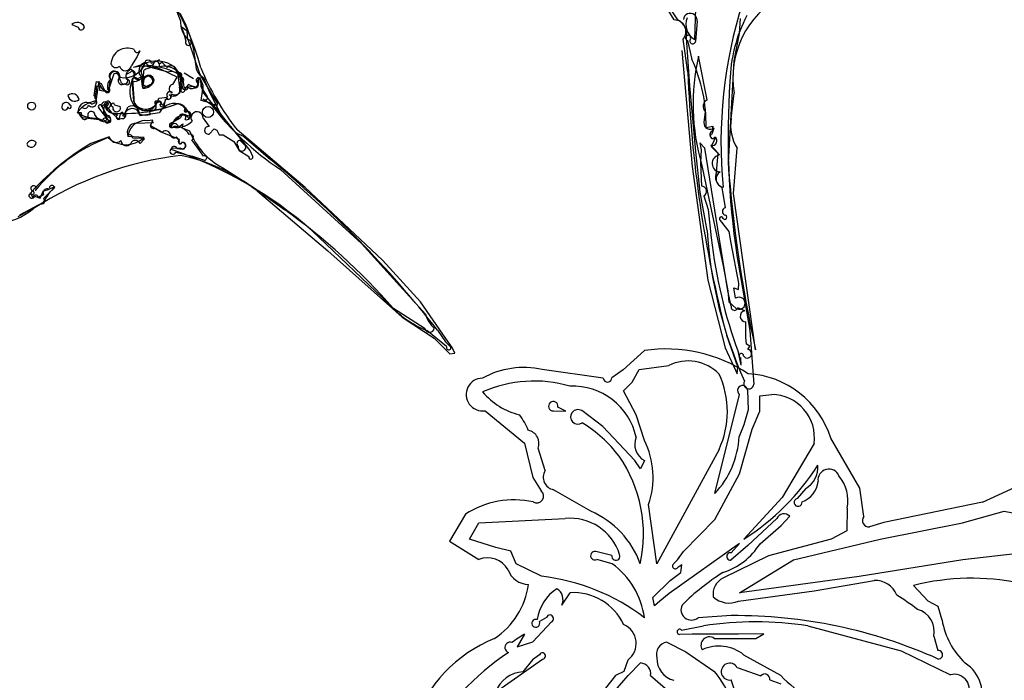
# Model space of a CAD drawing. Extents: x -1.41 to 6.2, y -5.19 to 2.16.
# Tile 4 of 15: x 0.55 to 3.03, y -2.61 to -0.95. Entities that reach past the tile are written whole.
import ezdxf

# ---------------------------------------------------------------- set-up
doc = ezdxf.new("R2010")
doc.units = 0

msp = doc.modelspace()

# ---------------------------------------------------------------- linework, layer by layer
at = {"layer": 'Default', "color": 5, "linetype": 'CONTINUOUS'}
for p, q in [((2.200123, -0.949909), (2.159375, -0.88319)), ((2.251475, -0.999494), (2.255444, -0.890158)), ((2.208951, -0.949389), (2.180002, -0.906315)), ((2.257326, -0.953414), (2.253543, -1.004439)), ((2.365597, -0.945914), (2.363388, -0.984527)), ((2.363388, -0.984527), (2.350131, -1.053309)), ((2.234184, -1.081656), (2.222088, -0.997999)), ((2.238974, -1.116346), (2.231169, -0.995287)), ((2.233703, -1.001759), (2.24452, -1.049395)), ((2.218702, -1.026659), (2.245143, -1.31961)), ((2.282919, -1.151039), (2.261279, -1.041176)), ((2.350131, -1.053309), (2.335348, -1.30993)), ((2.254428, -1.281375), (2.238974, -1.116346)), ((2.343181, -1.198557), (2.350808, -1.13458)), ((2.277993, -1.180875), (2.27477, -1.208225)), ((2.280122, -1.220624), (2.297143, -1.217308)), ((2.297143, -1.217308), (2.294252, -1.230899)), ((2.295758, -1.237018), (2.300619, -1.221791)), ((2.264622, -1.259261), (2.267576, -1.27763)), ((2.27732, -1.27276), (2.264622, -1.259261)), ((2.302952, -1.248086), (2.292871, -1.269054)), ((2.265188, -1.383792), (2.254428, -1.281375)), ((2.267576, -1.27763), (2.266326, -1.309555)), ((2.334676, -1.632379), (2.27732, -1.27276)), ((2.310792, -1.285348), (2.292506, -1.265533)), ((2.292871, -1.269054), (2.31371, -1.290183)), ((2.306337, -1.333179), (2.310792, -1.285348)), ((2.349262, -1.387603), (2.358044, -1.2728)), ((2.266326, -1.309555), (2.268278, -1.368482)), ((2.26863, -1.313288), (2.323587, -1.569163)), ((2.245143, -1.31961), (2.284833, -1.605319)), ((2.282743, -1.48023), (2.265188, -1.383792)), ((2.329133, -1.423291), (2.320591, -1.371803)), ((2.404538, -1.780754), (2.349262, -1.387603)), ((2.274285, -1.393274), (2.285456, -1.427778)), ((2.285456, -1.427778), (2.293306, -1.498708)), ((2.338537, -1.482914), (2.316154, -1.454947)), ((2.34358, -1.512529), (2.338537, -1.482914)), ((2.362539, -1.613259), (2.34358, -1.512529)), ((2.357729, -1.54379), (2.390227, -1.73231)), ((2.323587, -1.569163), (2.33468, -1.632387)), ((2.284833, -1.605319), (2.328246, -1.776337)), ((2.343592, -1.671218), (2.334676, -1.632379)), ((2.33468, -1.632387), (2.337711, -1.659987)), ((2.354318, -1.651266), (2.349768, -1.625048)), ((2.349768, -1.625048), (2.361779, -1.629327)), ((2.361779, -1.629327), (2.362539, -1.613259)), ((2.337711, -1.659987), (2.356309, -1.677253)), ((2.377543, -1.682554), (2.359694, -1.675134)), ((2.379831, -1.749061), (2.380486, -1.710767)), ((2.390227, -1.73231), (2.39715, -1.823321)), ((2.359709, -1.824091), (2.332154, -1.74528)), ((2.381666, -1.766949), (2.379831, -1.749061)), ((2.328246, -1.776337), (2.349289, -1.821463)), ((2.390481, -1.771584), (2.381666, -1.766949)), ((2.384926, -1.78025), (2.390481, -1.771584)), ((2.368198, -1.819584), (2.361497, -1.787955)), ((2.368198, -1.819584), (2.367331, -1.800999)), ((2.349289, -1.821463), (2.358187, -1.841351)), ((2.358187, -1.841351), (2.359709, -1.824091)), ((2.39715, -1.823321), (2.400207, -1.867848))]:
    msp.add_line(p, q, dxfattribs=at)
at = {"layer": 'Default', "color": 7, "linetype": 'CONTINUOUS'}
for p, q in [((0.95654, -0.95096), (0.939902, -0.907289)), ((0.682721, -0.961238), (0.698838, -0.967926)), ((0.973499, -0.977959), (0.958658, -0.967037)), ((0.958658, -0.967037), (0.964398, -0.981623)), ((0.964398, -0.981623), (0.970279, -1.003663)), ((0.975377, -0.999956), (0.973499, -0.977959)), ((1.005435, -1.08596), (0.975971, -0.999474)), ((0.85421, -1.028006), (0.847372, -1.041717)), ((0.847372, -1.041717), (0.833401, -1.065117)), ((0.866383, -1.060426), (0.838285, -1.069661)), ((0.904158, -1.05019), (0.884133, -1.059621)), ((0.923404, -1.069617), (0.908909, -1.055523)), ((0.788487, -1.085712), (0.77679, -1.121313)), ((0.805935, -1.103308), (0.800864, -1.087803)), ((0.831043, -1.08119), (0.819489, -1.088134)), ((0.819489, -1.088134), (0.820134, -1.099342)), ((0.925334, -1.081831), (0.86943, -1.066118)), ((0.948673, -1.094137), (0.907746, -1.075193)), ((0.949926, -1.089769), (0.953997, -1.119303)), ((0.989113, -1.098185), (0.965565, -1.083803)), ((1.035226, -1.137097), (1.005435, -1.08596)), ((0.74267, -1.11793), (0.745146, -1.105112)), ((0.750903, -1.104217), (0.743929, -1.154163)), ((0.745146, -1.105112), (0.757069, -1.11032)), ((0.757069, -1.11032), (0.7673, -1.13067)), ((0.776997, -1.121606), (0.780778, -1.099581)), ((0.83449, -1.103993), (0.838285, -1.154514)), ((0.840867, -1.161435), (0.837051, -1.098997)), ((0.863433, -1.091918), (0.848223, -1.098504)), ((0.861855, -1.121516), (0.865562, -1.098952)), ((0.861855, -1.121516), (0.880526, -1.112273)), ((0.937112, -1.112256), (0.948673, -1.094137)), ((0.956767, -1.122829), (0.961269, -1.108238)), ((0.976525, -1.112921), (0.967929, -1.123877)), ((0.992478, -1.12055), (0.976525, -1.112921)), ((1.006534, -1.095323), (0.996644, -1.105802)), ((1.012727, -1.131172), (1.006534, -1.095323)), ((1.007274, -1.099107), (1.008121, -1.117372)), ((1.014921, -1.095023), (1.020503, -1.109841)), ((1.020503, -1.109841), (1.026883, -1.126265)), ((0.739429, -1.140857), (0.74267, -1.11793)), ((0.744007, -1.12615), (0.741214, -1.147319)), ((0.744237, -1.117437), (0.744007, -1.12615)), ((0.753261, -1.116625), (0.744237, -1.117437)), ((0.753891, -1.127536), (0.753261, -1.116625)), ((0.766717, -1.12996), (0.753891, -1.127536)), ((0.7673, -1.13067), (0.776857, -1.13045)), ((0.776857, -1.13045), (0.776997, -1.121606)), ((0.966229, -1.120163), (0.989558, -1.116908)), ((1.008121, -1.117372), (1.021076, -1.139314)), ((1.008988, -1.152822), (1.012552, -1.130434)), ((1.132286, -1.278507), (1.012727, -1.131172)), ((1.026883, -1.126265), (1.056039, -1.183705)), ((1.050173, -1.159879), (1.035226, -1.137097)), ((0.758566, -1.168585), (0.772041, -1.15454)), ((0.79097, -1.163924), (0.805094, -1.167957)), ((0.838285, -1.163942), (0.861575, -1.178052)), ((0.89391, -1.154777), (0.893411, -1.165675)), ((0.904388, -1.154518), (0.89391, -1.154777)), ((0.902161, -1.147206), (0.924046, -1.14484)), ((0.912328, -1.165611), (0.904388, -1.154518)), ((0.921975, -1.145589), (0.912328, -1.165611)), ((0.912924, -1.173021), (0.948712, -1.161059)), ((0.916863, -1.161417), (0.919496, -1.14854)), ((0.960509, -1.163578), (0.968977, -1.175001)), ((1.030989, -1.158593), (1.008988, -1.152822)), ((1.013048, -1.148701), (1.034755, -1.163119)), ((1.034755, -1.163119), (1.045536, -1.163212)), ((1.047937, -1.17616), (1.050173, -1.159879)), ((0.709193, -1.169781), (0.696862, -1.182799)), ((0.696862, -1.182799), (0.706355, -1.182801)), ((0.706355, -1.182801), (0.707127, -1.190962)), ((0.778277, -1.205928), (0.751206, -1.17157)), ((0.758288, -1.168058), (0.770906, -1.190845)), ((0.77379, -1.17123), (0.784091, -1.185174)), ((0.777727, -1.17881), (0.802462, -1.200805)), ((0.784091, -1.185174), (0.798774, -1.18925)), ((0.802462, -1.200805), (0.805345, -1.187454)), ((0.815406, -1.186375), (0.825227, -1.16929)), ((0.818975, -1.193524), (0.818863, -1.18178)), ((0.852463, -1.187269), (0.869093, -1.18962)), ((0.854312, -1.190575), (0.90415, -1.182788)), ((0.861575, -1.178052), (0.882156, -1.177027)), ((0.869093, -1.18962), (0.880369, -1.188612)), ((0.879737, -1.178363), (0.912924, -1.173021)), ((0.880369, -1.188612), (0.879737, -1.178363)), ((1.056039, -1.183705), (1.079678, -1.217468)), ((0.765406, -1.203663), (0.710778, -1.196715)), ((0.748183, -1.197109), (0.761165, -1.203739)), ((0.810709, -1.191073), (0.818975, -1.193524)), ((0.846367, -1.21015), (0.889171, -1.208033)), ((0.887446, -1.202604), (0.873785, -1.203795)), ((0.880959, -1.216595), (0.887446, -1.202604)), ((0.953259, -1.193816), (0.928757, -1.21776)), ((0.940788, -1.202861), (0.932273, -1.220479)), ((0.93439, -1.209259), (0.956474, -1.196894)), ((0.951603, -1.220497), (0.962359, -1.211667)), ((0.962359, -1.211667), (0.961223, -1.221665)), ((1.013545, -1.19778), (1.029198, -1.218616)), ((0.827912, -1.228584), (0.823015, -1.243724)), ((0.906034, -1.232101), (0.880959, -1.216595)), ((0.89277, -1.222459), (0.911343, -1.232311)), ((0.954137, -1.25097), (0.906034, -1.232101)), ((0.961223, -1.221665), (0.979673, -1.229655)), ((1.029261, -1.237528), (1.041865, -1.224218)), ((1.041865, -1.224218), (1.047953, -1.227654)), ((1.047953, -1.227654), (1.054197, -1.239033)), ((1.054197, -1.239033), (1.064506, -1.239365)), ((1.064506, -1.239365), (1.090722, -1.256101)), ((1.079678, -1.217468), (1.096788, -1.234421)), ((1.096788, -1.234421), (1.116208, -1.243874)), ((0.776852, -1.244091), (0.731334, -1.261148)), ((0.864961, -1.246012), (0.825147, -1.24353)), ((0.835683, -1.246717), (0.858175, -1.247585)), ((0.866329, -1.249582), (0.854856, -1.261079)), ((0.858175, -1.247585), (0.866329, -1.249582)), ((0.95418, -1.255598), (0.946399, -1.24414)), ((1.005182, -1.27974), (0.985653, -1.25193)), ((1.090722, -1.256101), (1.104171, -1.278978)), ((1.106812, -1.253522), (1.120429, -1.266952)), ((1.116208, -1.243874), (1.183489, -1.301727)), ((0.956899, -1.272696), (0.935824, -1.273822)), ((0.944614, -1.283242), (0.986765, -1.292974)), ((0.947662, -1.273474), (0.962796, -1.275805)), ((1.014498, -1.293015), (1.005182, -1.27974)), ((1.104171, -1.278978), (1.128623, -1.294002)), ((1.138921, -1.29418), (1.132286, -1.278507)), ((0.986765, -1.292974), (1.014887, -1.302744)), ((1.062957, -1.322617), (1.139585, -1.370961)), ((1.41241, -1.513319), (1.208133, -1.32637)), ((0.585626, -1.398422), (0.57893, -1.385507)), ((0.603382, -1.399397), (0.611216, -1.381493)), ((0.611216, -1.381493), (0.626733, -1.375941)), ((0.611685, -1.409419), (0.628312, -1.383343)), ((0.624266, -1.387389), (0.612016, -1.399753)), ((0.63965, -1.372691), (0.624266, -1.387389)), ((0.640054, -1.37047), (0.625674, -1.375941)), ((0.628312, -1.383343), (0.640054, -1.37047)), ((1.139585, -1.370961), (1.219249, -1.428159)), ((0.551829, -1.44097), (0.611685, -1.409419)), ((0.589318, -1.393919), (0.603382, -1.399397)), ((0.611778, -1.390987), (0.59891, -1.396156)), ((0.606254, -1.413201), (0.54708, -1.445719)), ((1.483647, -1.667882), (1.288192, -1.481205)), ((1.57358, -1.691422), (1.41241, -1.513319)), ((1.5726, -1.72836), (1.492676, -1.676911)), ((1.62661, -1.773132), (1.576984, -1.732639)), ((1.604024, -1.731306), (1.624147, -1.761242)), ((1.624147, -1.761242), (1.637679, -1.774232)), ((2.124735, -1.782944), (2.071752, -1.831397)), ((2.02123, -1.852726), (1.867587, -1.83093)), ((2.071752, -1.831397), (2.042907, -1.851278)), ((1.92683, -1.935276), (1.907188, -1.925242)), ((1.723643, -1.934561), (1.822997, -2.016519)), ((1.895787, -1.935098), (1.92683, -1.935276)), ((2.666928, -2.129678), (2.594108, -2.003997)), ((1.822997, -2.016519), (1.844132, -2.102399)), ((1.844132, -2.102399), (1.865279, -2.13656)), ((2.677032, -2.200833), (2.666928, -2.129678)), ((1.674292, -2.195287), (1.63407, -2.26332)), ((2.925563, -2.217027), (3.03072, -2.187382)), ((3.03072, -2.187382), (3.122623, -2.205934)), ((2.72731, -2.216351), (2.691791, -2.227222)), ((2.718718, -2.257998), (2.925563, -2.217027)), ((1.63407, -2.26332), (1.707905, -2.309408)), ((2.499945, -2.310107), (2.718718, -2.257998)), ((3.16634, -2.282638), (2.92666, -2.310102)), ((2.364534, -2.393436), (2.499945, -2.310107)), ((2.92666, -2.310102), (2.665854, -2.352251)), ((2.665854, -2.352251), (2.364534, -2.393436)), ((2.839614, -2.41405), (2.802529, -2.374525)), ((2.864948, -2.427547), (2.839614, -2.41405)), ((2.874265, -2.462098), (2.864948, -2.427547))]:
    msp.add_line(p, q, dxfattribs=at)
at = {"layer": 'Default', "color": 4, "linetype": 'CONTINUOUS'}
for p, q in [((1.270621, -1.372308), (1.099054, -1.22672)), ((1.14943, -1.380789), (1.327628, -1.531315)), ((1.465605, -1.555537), (1.270621, -1.372308)), ((1.327628, -1.531315), (1.515096, -1.698838)), ((1.561154, -1.660536), (1.465605, -1.555537)), ((1.625159, -1.752825), (1.561154, -1.660536)), ((1.515096, -1.698838), (1.595489, -1.75144)), ((1.595489, -1.75144), (1.635246, -1.790862)), ((1.64043, -1.775575), (1.625159, -1.752825)), ((1.647198, -1.789279), (1.64043, -1.775575)), ((1.635246, -1.790862), (1.647198, -1.789279)), ((2.976285, -2.165038), (3.112892, -2.101766)), ((2.976285, -2.165038), (2.72731, -2.216351))]:
    msp.add_line(p, q, dxfattribs=at)
at = {"layer": 'Default', "color": 2, "linetype": 'CONTINUOUS'}
for p, q in [((2.093636, -1.862242), (2.111767, -1.830697)), ((2.111767, -1.830697), (2.186089, -1.820513)), ((2.072206, -1.88441), (2.093636, -1.862242)), ((2.384742, -1.882652), (2.386137, -1.932599)), ((2.104152, -1.944606), (2.072206, -1.88441)), ((2.302034, -2.143433), (2.364534, -1.893859)), ((2.41586, -1.935498), (2.415887, -1.897145)), ((2.415887, -1.897145), (2.445663, -1.893431)), ((2.386137, -1.932599), (2.374951, -1.969728)), ((2.020348, -1.974084), (1.966899, -1.934373)), ((2.124878, -2.009418), (2.104152, -1.944606)), ((2.395784, -1.980871), (2.41586, -1.935498)), ((2.101153, -2.059697), (2.020348, -1.974084)), ((2.374951, -1.969728), (2.363777, -1.99978)), ((2.36467, -2.09334), (2.395784, -1.980871)), ((1.874953, -2.085321), (1.857403, -2.029205)), ((2.312754, -2.032127), (2.156202, -2.320519)), ((2.552033, -2.016917), (2.471976, -2.153492)), ((2.114967, -2.081268), (2.101153, -2.059697)), ((2.125046, -2.0602), (2.114967, -2.081268)), ((2.302207, -2.208233), (2.36467, -2.09334)), ((2.53102, -2.130662), (2.509637, -2.155697)), ((1.989987, -2.187665), (1.896114, -2.133542)), ((2.471976, -2.153492), (2.375083, -2.258138)), ((2.156202, -2.320519), (2.135369, -2.170864)), ((2.635366, -2.179871), (2.634944, -2.237469)), ((1.70785, -2.217277), (1.925439, -2.205934)), ((2.458037, -2.206278), (2.385454, -2.274078)), ((2.469079, -2.223633), (2.490832, -2.200386)), ((1.684146, -2.258326), (1.70785, -2.217277)), ((2.223673, -2.289221), (2.302207, -2.208233)), ((2.416154, -2.26952), (2.469079, -2.223633)), ((2.634944, -2.237469), (2.594746, -2.258018)), ((1.750432, -2.279203), (1.684146, -2.258326)), ((1.78872, -2.288499), (1.750432, -2.279203)), ((2.364276, -2.2688), (2.186951, -2.395096)), ((2.385454, -2.274078), (2.342575, -2.310777)), ((2.343325, -2.292425), (2.364276, -2.2688)), ((2.594746, -2.258018), (2.437144, -2.300157)), ((1.801815, -2.320221), (1.78872, -2.288499)), ((2.042844, -2.299627), (2.002932, -2.289244)), ((2.208227, -2.310164), (2.223673, -2.289221)), ((2.437144, -2.300157), (2.322736, -2.356258)), ((1.865865, -2.351769), (1.801815, -2.320221)), ((2.043945, -2.320343), (2.00467, -2.309595)), ((2.198306, -2.320227), (2.208227, -2.310164)), ((2.21947, -2.322962), (2.208786, -2.329293)), ((2.216578, -2.34184), (2.21947, -2.322962)), ((2.189503, -2.362329), (2.216578, -2.34184)), ((2.145785, -2.405131), (2.189503, -2.362329)), ((2.552095, -2.388538), (2.703108, -2.362186)), ((1.91673, -2.424789), (1.938018, -2.39304)), ((2.186951, -2.395096), (2.163734, -2.414021)), ((2.361675, -2.414024), (2.552095, -2.388538)), ((2.150442, -2.425979), (2.145785, -2.405131)), ((2.163734, -2.414021), (2.150442, -2.425979)), ((2.343724, -2.450844), (2.259837, -2.455937)), ((1.844204, -2.516631), (1.890628, -2.466363)), ((1.878262, -2.455181), (1.860338, -2.465919)), ((2.218414, -2.487183), (2.273682, -2.47677)), ((2.536298, -2.47677), (2.77146, -2.539251)), ((1.823135, -2.497927), (1.80443, -2.529621)), ((2.245189, -2.497604), (2.213026, -2.498234)), ((2.361823, -2.497604), (2.245189, -2.497604)), ((2.425466, -2.496911), (2.361823, -2.497604)), ((2.405562, -2.508021), (2.425466, -2.496911)), ((2.853607, -2.502325), (2.864003, -2.538383)), ((1.80443, -2.529621), (1.844204, -2.516631)), ((2.181237, -2.518002), (2.229536, -2.542118)), ((2.300127, -2.508021), (2.405562, -2.508021)), ((1.860463, -2.549271), (1.843213, -2.562182)), ((2.229536, -2.542118), (2.302485, -2.592355)), ((2.467962, -2.601794), (2.375519, -2.550085)), ((2.77146, -2.539251), (2.895285, -2.599815)), ((1.749954, -2.643439), (1.868663, -2.560528)), ((1.843213, -2.562182), (1.818863, -2.592061)), ((2.082835, -2.56267), (2.072977, -2.591237)), ((2.084185, -2.601339), (2.115066, -2.570127)), ((2.019589, -2.675308), (2.084185, -2.601339)), ((2.052053, -2.601755), (2.026745, -2.633684)), ((2.072977, -2.591237), (2.052053, -2.601755)), ((2.140286, -2.60183), (2.226005, -2.674969)), ((2.358241, -2.581634), (2.41803, -2.602437)), ((2.374951, -2.705727), (2.34368, -2.612893)), ((2.440617, -2.61295), (2.468689, -2.622594))]:
    msp.add_line(p, q, dxfattribs=at)
at = {"layer": 'Default', "color": 7, "linetype": 'CONTINUOUS'}
for centre, radius in [((0.873056, -1.104431), 0.013567), ((0.581953, -1.166885), 0.010034), ((1.026028, -1.181978), 0.01388)]:
    msp.add_circle(centre, radius, dxfattribs=at)
at = {"layer": 'Default', "color": 4, "linetype": 'CONTINUOUS'}
for centre, radius, start, end in [((0.420617, -1.2224), 0.606452, 14.518209, 50.805706), ((1.629289, -0.812056), 0.673124, 202.566467, 218.026834), ((1.068251, -2.177918), 0.893681, 97.189941, 122.629878), ((0.868303, -1.734081), 0.451495, 51.489524, 78.748181), ((0.477414, -1.293093), 0.171308, 274.695697, 309.49599), ((2.948264, -2.96177), 0.605058, 52.936716, 103.937341)]:
    msp.add_arc(centre, radius, start, end, dxfattribs=at)
at = {"layer": 'Default', "color": 5, "linetype": 'CONTINUOUS'}
for centre, radius, start, end in [((2.585429, -1.096646), 0.237668, 119.257958, 189.18421), ((3.476884, -1.258351), 1.159224, 162.341356, 185.574507), ((2.240231, -0.950569), 0.01733, 350.553023, 535.539895), ((2.72615, -1.114927), 0.386061, 152.891777, 178.560381), ((2.200297, -0.978891), 0.028982, 318.752961, 450.343548), ((2.188708, -0.987514), 0.043166, 349.627187, 422.034091), ((2.275203, -0.960333), 0.045789, 160.155904, 238.788853), ((2.234896, -0.995263), 0.006604, 338.03773, 619.598564), ((2.246391, -1.00275), 0.007349, 136.953042, 346.711114), ((2.790793, -1.163027), 0.543354, 167.040836, 196.05406), ((1.888296, -1.212776), 0.391904, 358.852469, 384.638314), ((5.30864, -0.966823), 3.0766, 182.139029, 194.656597), ((4.364333, -1.244003), 2.028874, 176.077896, 188.497129), ((2.291484, -1.167778), 0.018803, 117.099364, 224.150453), ((2.290294, -1.210054), 0.015632, 173.279335, 311.338092), ((2.452288, -1.215323), 0.110388, 171.263685, 211.377536), ((2.29883, -1.239377), 0.009635, 118.371475, 295.324522), ((2.296594, -1.242854), 0.005895, 98.146014, 335.692362), ((2.296415, -1.255023), 0.011213, 249.598362, 420.326827), ((2.317018, -1.311473), 0.021546, 98.832209, 266.614245), ((5.78545, -1.043413), 3.460381, 184.417281, 192.302964), ((2.332481, -1.345472), 0.028891, 154.815623, 245.696755), ((2.325253, -1.350838), 0.02023, 118.030189, 264.011932), ((2.268147, -1.381638), 0.013156, 297.812369, 449.431616), ((2.330685, -1.43267), 0.009506, 99.397605, 258.091272), ((2.318395, -1.450783), 0.004729, 5.761691, 241.706985), ((2.327328, -1.447094), 0.00531, 217.243107, 434.758507), ((3.369403, -1.412249), 1.088784, 183.579708, 204.276795), ((3.513779, -1.363638), 1.227924, 186.315252, 200.215775), ((2.363312, -1.663646), 0.015303, 242.765744, 485.9965), ((2.35159, -1.673392), 0.008289, 164.794194, 347.8677), ((2.380084, -1.696549), 0.014224, 100.289105, 271.621048), ((2.38401, -1.791089), 0.010878, 206.643494, 445.168828), ((2.368842, -1.795764), 0.005449, 357.85896, 613.896246), ((2.387539, -1.866847), 0.012708, 146.844716, 355.484078)]:
    msp.add_arc(centre, radius, start, end, dxfattribs=at)
at = {"layer": 'Default', "color": 7, "linetype": 'CONTINUOUS'}
for centre, radius, start, end in [((0.68413, -1.08781), 0.312323, 4.540516, 29.561032), ((0.696504, -0.977776), 0.021529, 29.664667, 129.806346), ((1.017536, -0.954678), 0.061109, 176.511848, 227.142154), ((0.706991, -0.966855), 0.008224, 187.482133, 358.147031), ((0.976607, -1.007007), 0.007157, 152.152515, 459.893999), ((0.823176, -1.062428), 0.041517, 65.442294, 176.96981), ((0.847764, -1.024508), 0.007335, 181.235059, 331.509764), ((0.794238, -1.057046), 0.012921, 194.279759, 315.037162), ((0.818287, -1.062709), 0.015304, 193.094028, 350.948177), ((0.815553, -1.041197), 0.054434, 258.240003, 339.497218), ((0.873979, -1.078384), 0.022252, 101.537293, 230.999441), ((0.875273, -1.060357), 0.00889, 4.750508, 180.441455), ((0.896875, -1.122682), 0.0694, 2.079497, 115.920137), ((0.880232, -1.053852), 0.011046, 194.306669, 358.306347), ((0.894057, -1.063838), 0.010053, 329.024275, 466.080996), ((0.904299, -1.054847), 0.004659, 91.73173, 351.655488), ((0.933497, -1.079076), 0.013832, 340.093728, 496.859673), ((1.027957, -1.065195), 0.032552, 176.283388, 246.391809), ((0.789284, -1.090932), 0.011996, 15.121002, 225.48535), ((0.791704, -1.092782), 0.012869, 352.380461, 571.892506), ((0.792889, -1.094022), 0.009404, 329.429065, 477.910041), ((0.83602, -1.091064), 0.016729, 101.451795, 224.70532), ((0.836312, -1.084592), 0.006272, 297.619157, 507.150394), ((0.823455, -1.088875), 0.01695, 323.335285, 416.952039), ((0.840773, -1.080857), 0.023974, 254.807507, 369.053665), ((0.872189, -1.231529), 0.165381, 63.298005, 101.829851), ((0.850659, -1.088926), 0.011505, 186.104091, 324.07059), ((0.871612, -1.080222), 0.014272, 98.794004, 235.0351), ((0.887598, -1.110501), 0.040652, 60.288928, 124.712791), ((0.876531, -1.100091), 0.011028, 0.062352, 174.072675), ((0.916908, -1.110852), 0.044194, 352.791046, 468.785528), ((0.933978, -1.103392), 0.02323, 340.020986, 471.847355), ((0.954878, -1.088514), 0.005108, 284.51709, 554.229062), ((0.779356, -1.102409), 0.02851, 183.635773, 265.244289), ((0.795452, -1.1172), 0.022941, 129.455926, 216.422662), ((0.809635, -1.103169), 0.009688, 153.226738, 312.44888), ((0.81503, -1.102962), 0.009101, 182.177982, 360.819155), ((0.821758, -1.106131), 0.00698, 216.857958, 463.454958), ((0.896861, -1.129671), 0.067865, 157.501799, 210.330738), ((0.841928, -1.103096), 0.007791, 36.112066, 184.462623), ((0.879891, -1.111724), 0.020523, 91.594428, 208.496723), ((0.865253, -1.099461), 0.022315, 261.240626, 358.414171), ((0.879614, -1.101759), 0.010554, 274.956805, 451.594428), ((0.938407, -1.122737), 0.010561, 97.042743, 258.185445), ((0.942512, -1.1218), 0.016925, 237.65636, 398.218983), ((0.956901, -1.101475), 0.008051, 302.8599, 455.290056), ((0.984772, -1.104414), 0.018607, 240.130071, 391.471355), ((0.994242, -1.112227), 0.006622, 224.985032, 420.170283), ((0.994123, -1.113053), 0.007676, 257.620475, 430.831815), ((1.002178, -1.102494), 0.006119, 33.616622, 220.66527), ((0.981159, -1.121046), 0.032767, 343.350353, 413.516025), ((0.684583, -1.153056), 0.016981, 8.355213, 131.676688), ((0.690191, -1.137636), 0.017119, 189.199105, 310.832796), ((0.772454, -1.126452), 0.006724, 211.445022, 409.844015), ((0.924789, -1.140426), 0.009688, 236.879004, 386.525932), ((0.930445, -1.139268), 0.008485, 46.88103, 221.047502), ((0.927187, -1.143961), 0.00546, 197.343315, 435.414947), ((0.938833, -1.125779), 0.016488, 231.469087, 383.124479), ((0.962131, -1.125667), 0.006068, 152.116934, 377.153586), ((0.968221, -1.118146), 0.00767, 166.824921, 341.739258), ((1.018592, -1.145316), 0.006496, 211.407222, 427.513011), ((0.668714, -1.168426), 0.010767, 20.575816, 207.339573), ((0.677514, -1.168852), 0.0044, 177.620868, 433.090746), ((0.755519, -1.226211), 0.072974, 99.13901, 143.49486), ((0.719964, -1.178363), 0.020523, 55.000146, 243.410975), ((0.715949, -1.164059), 0.008853, 220.268502, 358.499202), ((0.734243, -1.157001), 0.01193, 217.662816, 414.247476), ((0.73282, -1.150178), 0.011425, 264.549937, 414.662547), ((0.754172, -1.168318), 0.004402, 356.519327, 587.636209), ((0.767003, -1.165404), 0.00911, 24.942442, 196.938722), ((0.781509, -1.177126), 0.019009, 104.025074, 250.20638), ((0.777824, -1.168726), 0.010084, 95.243293, 269.450672), ((0.784182, -1.171013), 0.012995, 133.339248, 264.576379), ((0.77272, -1.162905), 0.008393, 277.32163, 454.645485), ((0.786527, -1.164206), 0.004452, 3.637343, 268.749651), ((0.817205, -0.823193), 0.362378, 264.576379, 290.025335), ((0.869113, -1.141155), 0.033598, 203.429595, 349.623755), ((0.868468, -1.147083), 0.031109, 207.47253, 323.299272), ((0.886492, -1.168679), 0.009406, 242.550876, 405.100618), ((0.896382, -1.158755), 0.004604, 6.421195, 225.100618), ((0.904722, -1.159243), 0.003896, 268.883565, 525.077448), ((0.943181, -1.205019), 0.044918, 67.308111, 150.3348), ((0.910779, -1.162449), 0.006171, 186.407496, 369.632569), ((0.950995, -1.181203), 0.020044, 356.281783, 478.940501), ((0.939634, -1.202857), 0.042772, 12.49156, 77.746247), ((1.589327, -0.746488), 0.693955, 216.430735, 236.68045), ((1.04795, -1.169461), 0.006699, 111.123199, 269.890269), ((0.665572, -1.169352), 0.007576, 212.034797, 365.170646), ((0.743665, -1.11413), 0.083102, 235.722861, 273.116343), ((0.732228, -1.189578), 0.009179, 359.669364, 561.736172), ((0.770573, -1.173503), 0.033328, 208.941555, 283.366189), ((0.795883, -1.171526), 0.009879, 163.114549, 381.178126), ((0.800728, -1.194684), 0.005775, 109.782945, 334.352631), ((0.809516, -1.187056), 0.00419, 286.534251, 545.441654), ((0.810295, -1.191451), 0.007203, 232.739951, 404.805734), ((0.835024, -1.19248), 0.019382, 5.641283, 146.491752), ((0.83461, -1.184695), 0.018038, 351.797501, 481.345788), ((0.966469, -1.221828), 0.031926, 62.129719, 143.551775), ((0.961618, -1.195698), 0.008568, 322.984949, 527.310035), ((0.96606, -1.197598), 0.009611, 4.897885, 175.800065), ((0.969879, -1.178505), 0.003618, 104.428727, 346.741018), ((0.971592, -1.190247), 0.011062, 253.548553, 440.592412), ((0.975344, -1.188981), 0.007801, 272.143518, 483.861107), ((0.998377, -1.196522), 0.015221, 355.256095, 574.613341), ((0.71539, -1.192171), 0.008351, 171.676627, 354.459694), ((0.766739, -1.202739), 0.005662, 11.508808, 190.169914), ((0.772601, -1.199162), 0.008488, 212.027363, 461.522713), ((0.772004, -1.205888), 0.004288, 86.219369, 309.902817), ((0.774641, -1.202088), 0.00709, 270.913737, 446.516795), ((0.845875, -1.233272), 0.023128, 88.78181, 206.329877), ((0.869092, -1.249951), 0.046394, 84.194615, 152.576804), ((0.888981, -1.215743), 0.007712, 88.582412, 299.432224), ((0.934454, -1.215163), 0.005904, 90.626843, 330.396678), ((0.947205, -1.165676), 0.055254, 250.496055, 314.379418), ((0.941938, -1.220887), 0.009673, 2.311318, 177.581773), ((0.829174, -1.245963), 0.006553, 353.389428, 520.025658), ((0.919436, -1.242092), 0.012696, 7.505899, 129.605416), ((0.942588, -1.259348), 0.041376, 29.684898, 94.158511), ((0.981743, -1.245585), 0.007454, 301.637769, 475.496027), ((1.147122, -1.163428), 0.180069, 201.578988, 242.134147), ((1.027078, -1.228079), 0.009698, 77.374083, 283.010803), ((0.582702, -1.26776), 0.013977, 41.7424, 159.823726), ((0.580909, -1.258344), 0.012223, 202.081941, 359.484184), ((1.048304, -1.802289), 0.627139, 120.359383, 139.044772), ((0.934932, -1.658734), 0.44263, 111.276959, 140.950598), ((0.8195, -1.198912), 0.065461, 226.346399, 313.985485), ((0.794603, -1.240408), 0.018129, 191.723376, 311.092936), ((0.820135, -1.253516), 0.013628, 182.331818, 326.57813), ((0.843169, -1.266316), 0.012806, 24.135051, 155.581271), ((0.939958, -1.239388), 0.008004, 187.505899, 323.585209), ((0.955812, -1.255938), 0.005243, 108.626594, 333.203554), ((0.956053, -1.258803), 0.003712, 120.299562, 359.158163), ((0.962063, -1.26655), 0.008028, 229.957166, 466.635015), ((0.960449, -1.26721), 0.008909, 285.273177, 449.728169), ((1.106384, -1.261178), 0.007669, 86.799947, 237.575925), ((0.937479, -1.281088), 0.007452, 102.837046, 343.200175), ((0.596124, -2.268724), 1.048401, 48.691168, 71.22579), ((0.940875, -1.276256), 0.007335, 22.291182, 178.810296), ((1.111484, -1.27075), 0.009719, 161.405082, 383.007399), ((1.017253, -1.297777), 0.005502, 244.527749, 480.050634), ((1.133752, -1.295225), 0.005273, 166.586504, 371.438062), ((-0.569401, -3.438345), 2.76365, 38.146589, 50.63439), ((0.583559, -1.385066), 0.00465, 185.439101, 452.836132), ((0.586866, -1.374472), 0.006922, 308.597947, 599.269908), ((0.621985, -1.386474), 0.01116, 70.698723, 203.851673), ((0.633056, -1.373776), 0.006683, 9.347973, 198.902268), ((0.582252, -1.391182), 0.007577, 180.275878, 338.825799), ((0.592344, -1.397734), 0.006753, 13.515394, 185.847382), ((0.607522, -1.405786), 0.007523, 260.293404, 413.320017), ((0.283661, -2.731207), 1.604138, 41.089352, 54.321667), ((1.677569, -1.488017), 0.264494, 222.846272, 247.648042), ((1.645003, -1.671314), 0.074199, 195.723783, 228.331871), ((1.583962, -1.725051), 0.011834, 196.236214, 351.790676), ((1.631982, -1.775321), 0.0058, 157.829447, 370.823226), ((2.179579, -2.152586), 0.373688, 56.406777, 98.439383), ((1.82069, -2.040269), 0.214527, 77.372964, 118.912241), ((1.717403, -1.893756), 0.041279, 90.596239, 278.694836), ((2.032023, -1.85132), 0.010884, 187.422054, 360.21718), ((2.372217, -2.07336), 0.23248, 17.359038, 86.517633), ((1.895406, -1.923135), 0.011969, 349.862686, 631.821494), ((1.853712, -2.149429), 0.017303, 239.041555, 408.048733), ((1.796715, -2.384067), 0.225001, 77.657311, 122.963189), ((2.690351, -2.210706), 0.016579, 143.450293, 274.982839), ((1.729918, -2.36428), 0.059123, 29.470747, 111.858801), ((1.834259, -2.316169), 0.056187, 199.790374, 268.626049), ((1.640241, -2.346232), 0.194431, 303.443077, 352.28312), ((3.067834, -2.427898), 0.196567, 190.019761, 226.493354), ((1.884201, -2.844173), 0.362507, 112.172193, 160.551598), ((2.881372, -2.649546), 0.094173, 337.039409, 417.110348)]:
    msp.add_arc(centre, radius, start, end, dxfattribs=at)
at = {"layer": 'Default', "color": 2, "linetype": 'CONTINUOUS'}
for centre, radius, start, end in [((2.234604, -1.918457), 0.109301, 44.274618, 116.350899), ((2.107505, -1.937023), 0.226212, 335.138911, 384.795389), ((1.847358, -2.181698), 0.321903, 73.787431, 113.803763), ((1.943957, -2.036447), 0.163988, 12.400974, 92.349985), ((2.372058, -1.883604), 0.012719, 4.292214, 233.732341), ((1.851474, -1.774505), 0.175104, 220.050913, 256.533157), ((2.444326, -2.002139), 0.108716, 352.18728, 449.29535), ((1.957469, -1.950148), 0.018379, 59.130392, 305.790644), ((1.641221, -2.065287), 0.207941, 23.068641, 35.411874), ((1.788413, -2.258097), 0.343806, 37.407488, 58.467432), ((1.825085, -2.017399), 0.034407, 339.9317, 437.495843), ((2.146586, -2.019358), 0.046174, 156.883998, 242.193022), ((2.134473, -1.98632), 0.229698, 316.843139, 356.640782), ((1.936102, -2.102748), 0.210587, 341.127868, 386.307649), ((1.77339, -2.246381), 0.349108, 347.739075, 394.380882), ((2.046924, -1.742906), 0.610862, 302.493637, 327.461786), ((2.498596, -2.076095), 0.063474, 300.719129, 364.182935), ((2.589305, -2.10926), 0.027473, 22.02985, 187.541949), ((1.902136, -2.102146), 0.031969, 148.24373, 259.142145), ((2.540075, -2.161045), 0.097133, 348.824559, 399.734195), ((2.502438, -2.107118), 0.059908, 288.84412, 354.49488), ((2.511903, -2.165458), 0.01002, 103.071073, 369.431109), ((1.937566, -2.336459), 0.131088, 17.693937, 95.307993), ((1.897993, -2.398716), 0.230229, 19.855479, 66.448294), ((2.476415, -2.21436), 0.020078, 44.106804, 156.261342), ((2.269451, -2.177198), 0.173335, 287.799951, 327.817322), ((2.000205, -2.299727), 0.010831, 75.418556, 294.342853), ((2.053109, -2.301124), 0.010373, 171.704262, 385.746175), ((2.341549, -2.301544), 0.00929, 78.979303, 276.33652), ((1.925814, -2.482912), 0.200957, 7.714297, 53.996066), ((2.202683, -2.325757), 0.007053, 128.366786, 329.907779), ((1.807217, -2.871925), 0.523452, 52.6271, 83.566999), ((2.642242, -2.84896), 0.599202, 122.256811, 134.86574), ((2.342358, -2.396275), 0.044569, 116.121333, 189.40141), ((2.706214, -2.420129), 0.058027, 21.286016, 93.067856), ((1.965436, -2.47707), 0.112001, 122.813458, 171.60343), ((1.887305, -2.410577), 0.032678, 334.220267, 417.750576), ((1.946297, -2.531953), 0.139159, 24.891587, 93.41082), ((2.337874, -2.361381), 0.057774, 226.885885, 294.329147), ((2.390324, -2.990201), 0.697361, 52.742504, 57.959952), ((2.243098, -2.435761), 0.026216, 153.996896, 309.682723), ((1.886764, -2.458208), 0.009025, 295.349971, 520.405778), ((2.355027, -3.692852), 1.242059, 65.782034, 90.521426), ((2.797542, -2.490472), 0.057305, 348.062946, 434.864426), ((1.851314, -2.47008), 0.009936, 70.474493, 384.755482), ((2.052775, -2.5209), 0.051462, 305.74088, 427.426667), ((2.40499, -3.299122), 0.832769, 80.92794, 99.07206), ((1.942888, -2.716825), 0.249514, 118.68184, 127.446268), ((2.213589, -2.49167), 0.006588, 42.922074, 265.091645), ((1.786491, -2.53089), 0.013032, 68.916033, 251.987709), ((2.185531, -2.548382), 0.030682, 98.045359, 197.072348), ((2.288454, -2.525744), 0.021223, 56.628884, 211.334286), ((2.312393, -2.626686), 0.09926, 50.508285, 115.075197), ((2.177791, -3.123975), 0.702487, 124.24669, 149.366884), ((1.867791, -2.552549), 0.008027, 276.234907, 515.899905), ((2.864817, -2.54923), 0.010878, 268.49321, 454.295509), ((2.113662, -2.597126), 0.027036, 349.981017, 447.022976), ((2.213292, -2.558619), 0.057103, 178.766094, 255.056414), ((2.339606, -2.591974), 0.021311, 29.025925, 281.020284), ((1.824561, -2.671604), 0.079747, 94.097498, 159.317754), ((2.068833, -2.775764), 0.297039, 5.439421, 38.130717), ((2.427942, -2.610662), 0.01288, 349.768015, 500.313895), ((2.71946, -2.358889), 0.349649, 224.004312, 254.317803), ((2.904698, -2.637348), 0.038695, 259.900237, 464.0795)]:
    msp.add_arc(centre, radius, start, end, dxfattribs=at)

doc.saveas('drawing.dxf')
